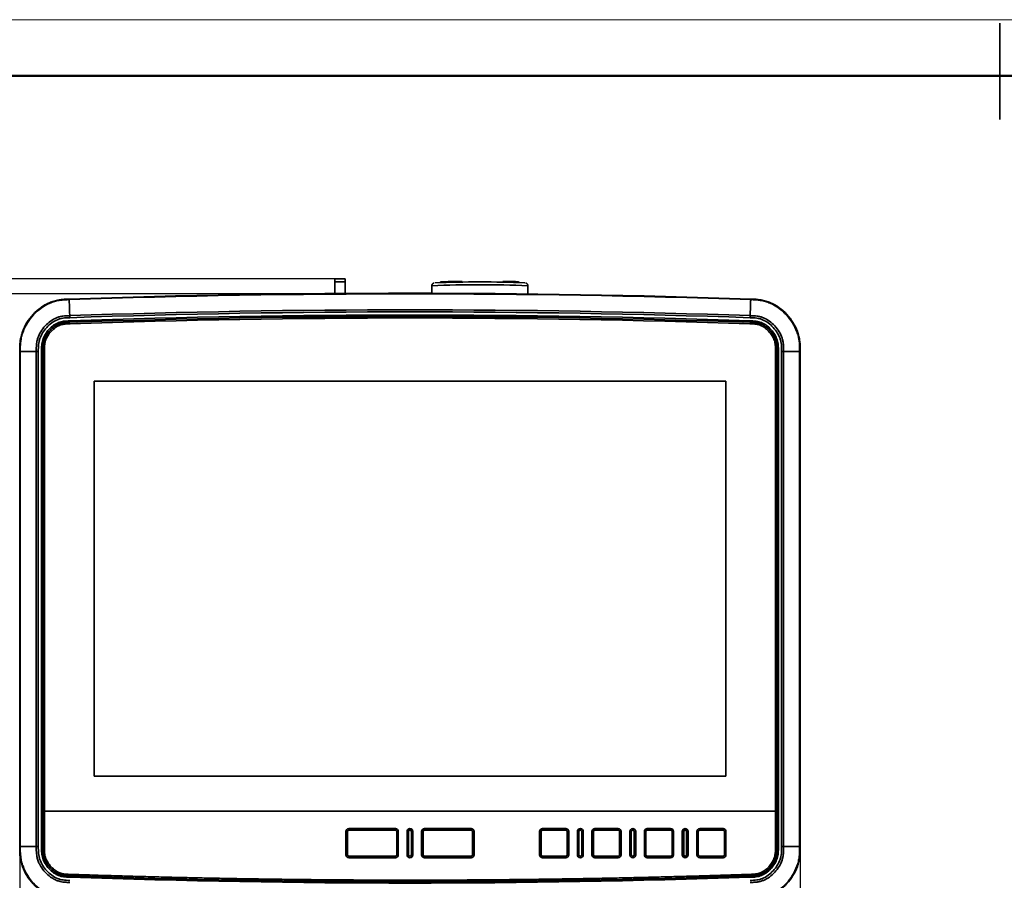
# Model space of a CAD drawing. Header units: millimetres. Extents: x 0 to 420, y 0 to 297.
# Tile 10 of 21: x 97 to 209, y 199 to 297. Entities that reach past the tile are written whole.
import ezdxf

# ---------------------------------------------------------------- set-up
doc = ezdxf.new("R2010")
doc.units = ezdxf.units.MM
doc.header["$PDSIZE"] = -1
doc.layers.add('标注层', color=150, linetype='Continuous')
doc.styles.add('SLDTEXTSTYLE2', font='TXT', dxfattribs={"width": 0.7})
doc.dimstyles.new('SLDDIMSTYLE0', dxfattribs={"dimtxt": 4.850694, "dimasz": 4, "dimexe": 0, "dimexo": 0.0625, "dimgap": 1.212674, "dimtad": 2, "dimdec": 0, "dimlfac": 3, "dimrnd": 1e-09, "dimzin": 12, "dimdsep": 46, "dimtxsty": 'SLDTEXTSTYLE2', "dimsah": 1, "dimcen": 0.09, "dimadec": 0, "dimazin": 3, "dimtfac": 1, "dimtdec": 3, "dimtofl": 0, "dimtmove": 0, "dimatfit": 3, "dimfxl": 1, "dimfrac": 2, "dimtolj": 1, "dimtzin": 12, "dimarcsym": 0})
doc.dimstyles.new('SLDDIMSTYLE1', dxfattribs={"dimtxt": 4.850694, "dimasz": 4, "dimexe": 0, "dimexo": 0.0625, "dimgap": 1.212674, "dimtad": 2, "dimdec": 1, "dimlfac": 3, "dimrnd": 1e-09, "dimzin": 12, "dimdsep": 46, "dimtxsty": 'SLDTEXTSTYLE2', "dimsah": 1, "dimcen": 0.09, "dimadec": 0, "dimazin": 3, "dimtfac": 1, "dimtdec": 3, "dimtofl": 0, "dimtmove": 0, "dimatfit": 3, "dimfxl": 1, "dimfrac": 2, "dimtolj": 1, "dimtzin": 12, "dimarcsym": 0})

# ---------------------------------------------------------------- blocks, each defined once
blk = doc.blocks.new('_D')
at = {"layer": '标注层'}
for p, q in [((140.82, 266.03), (84.06, 266.03)), ((86.06, 266.03), (86.06, 196.16)), ((142.36, 196.16), (84.06, 196.16))]:
    blk.add_line(p, q, dxfattribs=at)
for points in [[(86.06, 266.03), (85.56, 262.03), (86.56, 262.03)], [(86.06, 196.16), (86.56, 200.16), (85.56, 200.16)]]:
    blk.add_solid(points, dxfattribs=at)
at = {"layer": '标注层', "insert": (80.6, 226.86), "char_height": 4.233, "attachment_point": 1, "rotation": 90, "style": 'SLDTEXTSTYLE2'}
blk.add_mtext('210', dxfattribs=at)
blk = doc.blocks.new('_D_1')
at = {"layer": '标注层'}
for p, q in [((132.89, 267.73), (72.06, 267.73)), ((74.06, 196.16), (74.06, 267.73)), ((142.36, 196.16), (72.06, 196.16))]:
    blk.add_line(p, q, dxfattribs=at)
for points in [[(74.06, 267.73), (73.56, 263.73), (74.56, 263.73)], [(74.06, 196.16), (74.56, 200.16), (73.56, 200.16)]]:
    blk.add_solid(points, dxfattribs=at)
at = {"layer": '标注层', "insert": (68.6, 227.71), "char_height": 4.233, "attachment_point": 1, "rotation": 90, "style": 'SLDTEXTSTYLE2'}
blk.add_mtext('215', dxfattribs=at)
blk = doc.blocks.new('_D_2')
at = {"layer": '标注层'}
for p, q in [((96.82, 202.76), (96.82, 149.56)), ((186.14, 202.76), (186.14, 149.56)), ((186.14, 151.56), (96.82, 151.56))]:
    blk.add_line(p, q, dxfattribs=at)
for points in [[(96.82, 151.56), (100.82, 151.06), (100.82, 152.06)], [(186.14, 151.56), (182.14, 152.06), (182.14, 151.06)]]:
    blk.add_solid(points, dxfattribs=at)
at = {"layer": '标注层', "insert": (137.25, 157.02), "char_height": 4.233, "attachment_point": 1, "style": 'SLDTEXTSTYLE2'}
blk.add_mtext('268', dxfattribs=at)

msp = doc.modelspace()

# ---------------------------------------------------------------- linework, layer by layer
at = {"color": 7, "linetype": 'Continuous', "lineweight": 18}
msp.add_line((-0.001, 297.397), (419.993, 297.397), dxfattribs=at)
at = {"color": 7, "linetype": 'Continuous', "lineweight": 35}
for p, q in [((208.996, 285.989), (208.996, 296.989)), ((134.058, 267.73), (132.891, 267.73)), ((132.891, 267.73), (132.891, 267.397)), ((132.891, 267.397), (134.058, 267.397)), ((132.891, 266.025), (132.891, 267.397)), ((134.058, 267.397), (134.058, 267.73)), ((134.058, 267.397), (134.058, 266.035)), ((144.973, 267.322), (144.973, 267.414)), ((144.973, 267.414), (145.396, 267.411)), ((145.396, 267.411), (145.396, 267.333)), ((147.224, 267.359), (147.224, 267.446)), ((147.224, 267.446), (147.433, 267.439)), ((147.433, 267.439), (147.433, 267.36)), ((152.099, 267.355), (152.099, 267.432)), ((152.099, 267.432), (153.543, 267.427)), ((153.543, 267.333), (153.543, 267.427)), ((153.974, 267.322), (153.974, 267.378)), ((143.974, 266.944), (143.974, 266.077)), ((154.974, 265.944), (154.974, 266.944)), ((102.474, 265.427), (102.475, 265.419)), ((180.474, 265.427), (180.474, 265.419)), ((96.811, 259.43), (96.819, 259.43)), ((96.811, 202.764), (96.811, 259.43)), ((96.819, 202.764), (96.819, 259.43)), ((96.874, 202.764), (96.874, 259.43)), ((98.71, 259.43), (98.71, 202.764)), ((98.941, 202.764), (98.941, 259.43)), ((99.308, 259.43), (99.308, 202.764)), ((99.474, 259.43), (99.308, 259.43)), ((99.474, 259.43), (99.474, 202.764)), ((99.641, 206.83), (99.641, 259.43)), ((183.308, 259.43), (183.308, 206.83)), ((183.474, 202.764), (183.474, 259.43)), ((183.641, 259.43), (183.474, 259.43)), ((183.641, 202.764), (183.641, 259.43)), ((184.007, 259.43), (184.007, 202.764)), ((184.238, 259.43), (184.007, 259.43)), ((184.238, 202.764), (184.238, 259.43)), ((186.074, 259.43), (186.074, 202.764)), ((186.13, 202.764), (186.13, 259.43)), ((186.137, 259.43), (186.13, 259.43)), ((186.137, 202.764), (186.137, 259.43)), ((186.141, 202.764), (186.141, 259.43)), ((105.314, 256.03), (177.634, 256.03)), ((105.314, 210.83), (105.314, 256.03)), ((177.634, 256.03), (177.634, 210.83)), ((177.634, 210.83), (105.314, 210.83)), ((183.308, 206.83), (99.641, 206.83)), ((99.641, 206.83), (99.641, 202.764)), ((183.308, 202.764), (183.308, 206.83)), ((134.141, 204.497), (134.141, 201.83)), ((134.308, 204.497), (134.141, 204.497)), ((134.308, 201.83), (134.308, 204.497)), ((134.474, 204.83), (139.808, 204.83)), ((134.474, 204.664), (134.474, 204.83)), ((139.808, 204.664), (134.474, 204.664)), ((139.808, 204.83), (139.808, 204.664)), ((140.141, 204.497), (139.974, 204.497)), ((139.974, 204.497), (139.974, 201.83)), ((140.141, 201.83), (140.141, 204.497)), ((141.141, 204.497), (141.308, 204.497)), ((141.141, 201.83), (141.141, 204.497)), ((141.308, 204.497), (141.308, 201.83)), ((141.474, 204.664), (141.474, 204.83)), ((141.641, 201.83), (141.641, 204.497)), ((141.641, 204.497), (141.808, 204.497)), ((141.808, 204.497), (141.808, 201.83)), ((142.808, 201.83), (142.808, 204.497)), ((142.808, 204.497), (142.974, 204.497)), ((142.974, 204.497), (142.974, 201.83)), ((143.141, 204.664), (143.141, 204.83)), ((143.141, 204.83), (148.474, 204.83)), ((148.474, 204.664), (143.141, 204.664)), ((148.474, 204.83), (148.474, 204.664)), ((148.641, 201.83), (148.641, 204.497)), ((148.641, 204.497), (148.808, 204.497)), ((148.808, 204.497), (148.808, 201.83)), ((156.308, 201.83), (156.308, 204.497)), ((156.474, 204.497), (156.308, 204.497)), ((156.474, 201.83), (156.474, 204.497)), ((156.641, 204.83), (159.308, 204.83)), ((156.641, 204.664), (156.641, 204.83)), ((159.308, 204.664), (156.641, 204.664)), ((159.308, 204.83), (159.308, 204.664)), ((159.474, 204.497), (159.474, 201.83)), ((159.474, 204.497), (159.641, 204.497)), ((159.641, 204.497), (159.641, 201.83)), ((160.641, 204.497), (160.641, 201.83)), ((160.808, 204.497), (160.641, 204.497)), ((160.808, 201.83), (160.808, 204.497)), ((160.974, 204.664), (160.974, 204.83)), ((161.141, 204.497), (161.141, 201.83)), ((161.308, 204.497), (161.141, 204.497)), ((161.308, 201.83), (161.308, 204.497)), ((162.308, 201.83), (162.308, 204.497)), ((162.474, 204.497), (162.308, 204.497)), ((162.474, 201.83), (162.474, 204.497)), ((162.641, 204.83), (165.308, 204.83)), ((162.641, 204.664), (162.641, 204.83)), ((165.308, 204.664), (162.641, 204.664)), ((165.308, 204.83), (165.308, 204.664)), ((165.474, 204.497), (165.474, 201.83)), ((165.474, 204.497), (165.641, 204.497)), ((165.641, 204.497), (165.641, 201.83)), ((166.641, 201.83), (166.641, 204.497)), ((166.808, 204.497), (166.641, 204.497)), ((166.808, 201.83), (166.808, 204.497)), ((166.974, 204.664), (166.974, 204.83)), ((167.308, 204.497), (167.141, 204.497)), ((167.141, 204.497), (167.141, 201.83)), ((167.308, 204.497), (167.308, 201.83)), ((168.308, 204.497), (168.308, 201.83)), ((168.474, 204.497), (168.308, 204.497)), ((168.474, 201.83), (168.474, 204.497)), ((168.641, 204.664), (168.641, 204.83)), ((168.641, 204.83), (171.308, 204.83)), ((171.308, 204.664), (168.641, 204.664)), ((171.308, 204.83), (171.308, 204.664)), ((171.474, 204.497), (171.474, 201.83)), ((171.474, 204.497), (171.641, 204.497)), ((171.641, 201.83), (171.641, 204.497)), ((172.641, 204.497), (172.641, 201.83)), ((172.808, 204.497), (172.641, 204.497)), ((172.808, 201.83), (172.808, 204.497)), ((172.974, 204.664), (172.974, 204.83)), ((173.141, 204.497), (173.141, 201.83)), ((173.308, 204.497), (173.141, 204.497)), ((173.308, 201.83), (173.308, 204.497)), ((174.474, 204.497), (174.308, 204.497)), ((174.308, 204.497), (174.308, 201.83)), ((174.474, 201.83), (174.474, 204.497)), ((174.641, 204.83), (177.308, 204.83)), ((174.641, 204.664), (174.641, 204.83)), ((177.308, 204.664), (174.641, 204.664)), ((177.308, 204.83), (177.308, 204.664)), ((177.474, 204.497), (177.641, 204.497)), ((177.474, 204.497), (177.474, 201.83)), ((177.641, 201.83), (177.641, 204.497)), ((96.819, 202.764), (96.811, 202.764)), ((99.474, 202.764), (99.308, 202.764)), ((134.308, 201.83), (134.141, 201.83)), ((139.974, 201.83), (140.141, 201.83)), ((141.308, 201.83), (141.141, 201.83)), ((141.808, 201.83), (141.641, 201.83)), ((142.974, 201.83), (142.808, 201.83)), ((148.808, 201.83), (148.641, 201.83)), ((156.474, 201.83), (156.308, 201.83)), ((159.474, 201.83), (159.641, 201.83)), ((160.808, 201.83), (160.641, 201.83)), ((161.141, 201.83), (161.308, 201.83)), ((162.474, 201.83), (162.308, 201.83)), ((165.474, 201.83), (165.641, 201.83)), ((166.808, 201.83), (166.641, 201.83)), ((167.141, 201.83), (167.308, 201.83)), ((168.474, 201.83), (168.308, 201.83)), ((171.474, 201.83), (171.641, 201.83)), ((172.808, 201.83), (172.641, 201.83)), ((173.141, 201.83), (173.308, 201.83)), ((174.474, 201.83), (174.308, 201.83)), ((177.474, 201.83), (177.641, 201.83)), ((183.474, 202.764), (183.641, 202.764)), ((186.137, 202.764), (186.13, 202.764)), ((134.474, 201.497), (134.474, 201.664)), ((134.474, 201.664), (139.808, 201.664)), ((139.808, 201.497), (134.474, 201.497)), ((139.808, 201.664), (139.808, 201.497)), ((143.141, 201.497), (143.141, 201.664)), ((143.141, 201.664), (148.474, 201.664)), ((148.474, 201.497), (143.141, 201.497)), ((148.474, 201.664), (148.474, 201.497)), ((156.641, 201.497), (156.641, 201.664)), ((156.641, 201.664), (159.308, 201.664)), ((159.308, 201.497), (156.641, 201.497)), ((159.308, 201.664), (159.308, 201.497)), ((162.641, 201.497), (162.641, 201.664)), ((162.641, 201.664), (165.308, 201.664)), ((165.308, 201.497), (162.641, 201.497)), ((165.308, 201.664), (165.308, 201.497)), ((166.974, 201.497), (166.974, 201.664)), ((168.641, 201.497), (168.641, 201.664)), ((168.641, 201.664), (171.308, 201.664)), ((171.308, 201.497), (168.641, 201.497)), ((171.308, 201.664), (171.308, 201.497)), ((172.974, 201.497), (172.974, 201.664)), ((174.641, 201.497), (174.641, 201.664)), ((174.641, 201.664), (177.308, 201.664)), ((177.308, 201.497), (174.641, 201.497)), ((177.308, 201.664), (177.308, 201.497)), ((180.383, 199.429), (180.389, 199.262))]:
    msp.add_line(p, q, dxfattribs=at)
at = {"color": 7, "linetype": 'Continuous', "lineweight": 50}
msp.add_line((23.996, 290.989), (413.996, 290.989), dxfattribs=at)
at = {"color": 8, "linetype": 'Continuous', "lineweight": 35}
for p, q in [((102.474, 265.426), (102.474, 265.43)), ((180.474, 265.43), (180.474, 265.424)), ((103.1, 262.812), (103.27, 262.776)), ((103.219, 262.815), (103.428, 262.78)), ((179.729, 262.815), (179.52, 262.78)), ((179.848, 262.812), (179.679, 262.776))]:
    msp.add_line(p, q, dxfattribs=at)
at = {"color": 7, "linetype": 'Continuous', "lineweight": 35, "flags": 128}
for points in [[(102.565, 262.765), (102.562, 262.848), (102.56, 262.932)], [(180.383, 262.765), (180.386, 262.848), (180.389, 262.932)], [(102.565, 199.429), (102.562, 199.345), (102.56, 199.262)]]:
    msp.add_lwpolyline(points, dxfattribs=at)
at = {"color": 8, "linetype": 'Continuous', "lineweight": 35}
msp.add_arc((149.474, 146.755), 120.315, 87.37992, 92.62008, dxfattribs=at)
at = {"color": 7, "linetype": 'Continuous', "lineweight": 35}
for centre, radius, start, end in [((149.502, 144.584), 122.806, 87.60725, 92.42251), ((147.749, 191.865), 75.582, 90.39799, 91.7843), ((153.577, 265.057), 2.354, 80.27797, 90.8285), ((134.474, 204.497), 0.333, 90, 180), ((134.474, 204.497), 0.167, 90, 180), ((139.808, 204.497), 0.333, 0, 90), ((139.808, 204.497), 0.167, 0, 90), ((141.474, 204.497), 0.333, 90, 180), ((141.474, 204.497), 0.333, 0, 180), ((141.474, 204.497), 0.167, 90, 180), ((141.474, 204.497), 0.333, 0, 90), ((141.474, 204.497), 0.167, 0, 90), ((143.141, 204.497), 0.333, 90, 180), ((143.141, 204.497), 0.167, 90, 180), ((148.474, 204.497), 0.333, 0, 90), ((148.474, 204.497), 0.167, 0, 90), ((156.641, 204.497), 0.333, 90, 180), ((156.641, 204.497), 0.167, 90, 180), ((159.308, 204.497), 0.333, 0, 90), ((159.308, 204.497), 0.167, 0, 90), ((160.974, 204.497), 0.333, 90, 180), ((160.974, 204.497), 0.333, 0, 180), ((160.974, 204.497), 0.167, 90, 180), ((160.974, 204.497), 0.333, 0, 90), ((160.974, 204.497), 0.167, 0, 90), ((162.641, 204.497), 0.333, 90, 180), ((162.641, 204.497), 0.167, 90, 180), ((165.308, 204.497), 0.333, 0, 90), ((165.308, 204.497), 0.167, 0, 90), ((166.974, 204.497), 0.333, 0, 180), ((166.974, 204.497), 0.333, 90, 180), ((166.974, 204.497), 0.167, 90, 180), ((166.974, 204.497), 0.333, 0, 90), ((166.974, 204.497), 0.167, 0, 90), ((168.641, 204.497), 0.333, 90, 180), ((168.641, 204.497), 0.167, 90, 180), ((171.308, 204.497), 0.333, 0, 90), ((171.308, 204.497), 0.167, 0, 90), ((172.974, 204.497), 0.333, 90, 180), ((172.974, 204.497), 0.333, 0, 180), ((172.974, 204.497), 0.167, 90, 180), ((172.974, 204.497), 0.333, 0, 90), ((172.974, 204.497), 0.167, 0, 90), ((174.641, 204.497), 0.333, 90, 180), ((174.641, 204.497), 0.167, 90, 180), ((177.308, 204.497), 0.333, 0, 90), ((177.308, 204.497), 0.167, 0, 90), ((134.474, 201.83), 0.333, 180, 270), ((134.474, 201.83), 0.167, 180, 270), ((139.808, 201.83), 0.167, 270, 0), ((139.808, 201.83), 0.333, 270, 0), ((141.474, 201.83), 0.333, 180, 0), ((141.474, 201.83), 0.167, 180, 0), ((143.141, 201.83), 0.333, 180, 270), ((143.141, 201.83), 0.167, 180, 270), ((148.474, 201.83), 0.167, 270, 360), ((148.474, 201.83), 0.333, 270, 0), ((156.641, 201.83), 0.333, 180, 270), ((156.641, 201.83), 0.167, 180, 270), ((159.308, 201.83), 0.333, 270, 0), ((159.308, 201.83), 0.167, 270, 0), ((160.974, 201.83), 0.333, 180, 0), ((160.974, 201.83), 0.167, 180, 360), ((162.641, 201.83), 0.333, 180, 270), ((162.641, 201.83), 0.167, 180, 270), ((165.308, 201.83), 0.333, 270, 0), ((165.308, 201.83), 0.167, 270, 0), ((166.974, 201.83), 0.333, 180, 0), ((166.974, 201.83), 0.333, 180, 270), ((166.974, 201.83), 0.167, 180, 270), ((166.974, 201.83), 0.333, 270, 0), ((166.974, 201.83), 0.167, 270, 360), ((168.641, 201.83), 0.333, 180, 270), ((168.641, 201.83), 0.167, 180, 270), ((171.308, 201.83), 0.167, 270, 0), ((171.308, 201.83), 0.333, 270, 0), ((172.974, 201.83), 0.333, 180, 270), ((172.974, 201.83), 0.333, 180, 0), ((172.974, 201.83), 0.167, 180, 270), ((172.974, 201.83), 0.333, 270, 0), ((172.974, 201.83), 0.167, 270, 360), ((174.641, 201.83), 0.333, 180, 270), ((174.641, 201.83), 0.167, 180, 270), ((177.308, 201.83), 0.167, 270, 0), ((177.308, 201.83), 0.333, 270, 0)]:
    msp.add_arc(centre, radius, start, end, dxfattribs=at)
for points, knots in [([(144.207, 267.263), (144.196, 267.26), (144.172, 267.253), (144.103, 267.214), (144.029, 267.138), (143.98, 267.043), (143.98, 266.974), (143.98, 266.946)], [0, 0, 0, 0, 0.1664982, 0.3838492, 0.5967335, 0.8354528, 1, 1, 1, 1]), ([(154.972, 266.942), (154.973, 266.947), (154.981, 266.993), (154.952, 267.075), (154.899, 267.163), (154.836, 267.219), (154.782, 267.25), (154.744, 267.264), (154.729, 267.268), (154.722, 267.27)], [0, 0, 0, 0, 0.0251886, 0.2510396, 0.4315422, 0.5890733, 0.7323838, 0.8826584, 1, 1, 1, 1]), ([(102.474, 265.427), (102.283, 265.42), (102.092, 265.413), (101.711, 265.385), (101.52, 265.364), (101.143, 265.301), (100.955, 265.259), (100.586, 265.151), (100.405, 265.086), (99.872, 264.859), (99.535, 264.665), (98.906, 264.21), (98.612, 263.95), (98.08, 263.378), (97.842, 263.066), (97.432, 262.407), (97.26, 262.059), (97.064, 261.514), (97.009, 261.329), (96.92, 260.955), (96.886, 260.766), (96.839, 260.386), (96.825, 260.195), (96.811, 259.813), (96.811, 259.621), (96.811, 259.43)], [0, 0, 0, 0, 0.0625, 0.0625, 0.125, 0.125, 0.1875, 0.1875, 0.25, 0.25, 0.375, 0.375, 0.5, 0.5, 0.625, 0.625, 0.75, 0.75, 0.8125, 0.8125, 0.875, 0.875, 0.9375, 0.9375, 1, 1, 1, 1]), ([(102.475, 265.419), (102.283, 265.412), (102.092, 265.406), (101.711, 265.378), (101.521, 265.356), (101.144, 265.293), (100.957, 265.251), (100.589, 265.144), (100.407, 265.079), (99.876, 264.852), (99.54, 264.658), (98.911, 264.204), (98.618, 263.944), (98.086, 263.373), (97.848, 263.062), (97.438, 262.403), (97.267, 262.056), (97.071, 261.512), (97.016, 261.327), (96.928, 260.954), (96.894, 260.765), (96.847, 260.385), (96.833, 260.195), (96.819, 259.813), (96.819, 259.621), (96.819, 259.43)], [0, 0, 0, 0, 0.0625, 0.0625, 0.125, 0.125, 0.1875, 0.1875, 0.25, 0.25, 0.375, 0.375, 0.5, 0.5, 0.625, 0.625, 0.75, 0.75, 0.8125, 0.8125, 0.875, 0.875, 0.9375, 0.9375, 1, 1, 1, 1]), ([(96.874, 259.43), (96.874, 259.621), (96.874, 259.812), (96.888, 260.191), (96.902, 260.38), (96.949, 260.756), (96.982, 260.943), (97.07, 261.313), (97.124, 261.495), (97.318, 262.033), (97.487, 262.377), (97.893, 263.029), (98.129, 263.337), (98.656, 263.904), (98.946, 264.162), (99.569, 264.611), (99.902, 264.803), (100.427, 265.027), (100.606, 265.091), (100.971, 265.197), (101.155, 265.239), (101.529, 265.302), (101.717, 265.322), (102.095, 265.35), (102.285, 265.357), (102.476, 265.364)], [0, 0, 0, 0, 0.0625, 0.0625, 0.125, 0.125, 0.1875, 0.1875, 0.25, 0.25, 0.375, 0.375, 0.5, 0.5, 0.625, 0.625, 0.75, 0.75, 0.8125, 0.8125, 0.875, 0.875, 0.9375, 0.9375, 1, 1, 1, 1]), ([(102.474, 265.43), (102.282, 265.423), (101.897, 265.41), (101.322, 265.346), (100.757, 265.216), (100.213, 265.021), (99.697, 264.758), (99.235, 264.477), (98.982, 264.238), (98.872, 264.135)], [0, 0, 0, 0, 0.1471348, 0.2941649, 0.4421711, 0.5890559, 0.7349897, 0.8848558, 1, 1, 1, 1]), ([(180.472, 265.364), (180.663, 265.357), (180.853, 265.35), (181.232, 265.322), (181.42, 265.302), (181.793, 265.239), (181.978, 265.197), (182.342, 265.091), (182.521, 265.027), (183.047, 264.802), (183.38, 264.611), (184.003, 264.161), (184.293, 263.903), (184.819, 263.337), (185.056, 263.029), (185.461, 262.377), (185.63, 262.033), (185.824, 261.495), (185.879, 261.312), (185.967, 260.943), (186, 260.756), (186.046, 260.38), (186.06, 260.191), (186.074, 259.812), (186.074, 259.621), (186.074, 259.43)], [0, 0, 0, 0, 0.0625, 0.0625, 0.125, 0.125, 0.1875, 0.1875, 0.25, 0.25, 0.375, 0.375, 0.5, 0.5, 0.625, 0.625, 0.75, 0.75, 0.8125, 0.8125, 0.875, 0.875, 0.9375, 0.9375, 1, 1, 1, 1]), ([(186.137, 259.717), (186.137, 259.814), (186.135, 260.103), (186.098, 260.586), (185.996, 261.156), (185.773, 261.896), (185.342, 262.767), (184.748, 263.538), (184.195, 264.079), (183.593, 264.564), (182.92, 264.954), (182.192, 265.216), (181.627, 265.345), (181.051, 265.41), (180.667, 265.423), (180.474, 265.43)], [0, 0, 0, 0, 0.0323815, 0.0967307, 0.1614988, 0.2257074, 0.3548201, 0.4839356, 0.5489714, 0.6132142, 0.7423814, 0.8065021, 0.8713495, 0.9356518, 1, 1, 1, 1]), ([(186.137, 259.43), (186.137, 259.621), (186.137, 259.813), (186.123, 260.195), (186.109, 260.386), (186.062, 260.766), (186.028, 260.955), (185.94, 261.329), (185.885, 261.514), (185.688, 262.059), (185.517, 262.407), (185.107, 263.066), (184.868, 263.377), (184.336, 263.949), (184.043, 264.21), (183.413, 264.665), (183.076, 264.859), (182.544, 265.086), (182.362, 265.151), (181.993, 265.259), (181.806, 265.301), (181.428, 265.364), (181.238, 265.385), (180.856, 265.413), (180.665, 265.42), (180.474, 265.427)], [0, 0, 0, 0, 0.0625, 0.0625, 0.125, 0.125, 0.1875, 0.1875, 0.25, 0.25, 0.375, 0.375, 0.5, 0.5, 0.625, 0.625, 0.75, 0.75, 0.8125, 0.8125, 0.875, 0.875, 0.9375, 0.9375, 1, 1, 1, 1]), ([(186.13, 259.43), (186.13, 259.621), (186.129, 259.813), (186.115, 260.195), (186.102, 260.385), (186.054, 260.765), (186.021, 260.954), (185.932, 261.327), (185.877, 261.512), (185.681, 262.055), (185.51, 262.403), (185.101, 263.062), (184.862, 263.372), (184.331, 263.944), (184.038, 264.204), (183.409, 264.658), (183.073, 264.852), (182.541, 265.079), (182.36, 265.144), (181.991, 265.251), (181.804, 265.293), (181.427, 265.356), (181.237, 265.378), (180.856, 265.406), (180.665, 265.412), (180.474, 265.419)], [0, 0, 0, 0, 0.0625, 0.0625, 0.125, 0.125, 0.1875, 0.1875, 0.25, 0.25, 0.375, 0.375, 0.5, 0.5, 0.625, 0.625, 0.75, 0.75, 0.8125, 0.8125, 0.875, 0.875, 0.9375, 0.9375, 1, 1, 1, 1]), ([(102.539, 263.529), (102.398, 263.524), (102.261, 263.519), (101.995, 263.504), (101.868, 263.492), (101.62, 263.458), (101.499, 263.435), (101.261, 263.373), (101.143, 263.335), (100.792, 263.193), (100.56, 263.064), (100.12, 262.748), (99.911, 262.562), (99.534, 262.153), (99.365, 261.929), (99.082, 261.463), (98.969, 261.22), (98.848, 260.855), (98.815, 260.732), (98.765, 260.486), (98.747, 260.362), (98.723, 260.108), (98.716, 259.978), (98.71, 259.71), (98.71, 259.571), (98.71, 259.43)], [0, 0, 0, 0, 0.0625, 0.0625, 0.125, 0.125, 0.1875, 0.1875, 0.25, 0.25, 0.375, 0.375, 0.5, 0.5, 0.625, 0.625, 0.75, 0.75, 0.8125, 0.8125, 0.875, 0.875, 0.9375, 0.9375, 1, 1, 1, 1]), ([(98.941, 259.43), (98.941, 259.571), (98.942, 259.708), (98.949, 259.968), (98.955, 260.092), (98.98, 260.331), (98.997, 260.446), (99.046, 260.673), (99.078, 260.786), (99.194, 261.123), (99.301, 261.348), (99.569, 261.784), (99.729, 261.994), (100.085, 262.38), (100.281, 262.556), (100.691, 262.854), (100.905, 262.976), (101.226, 263.109), (101.333, 263.146), (101.551, 263.205), (101.662, 263.227), (101.893, 263.261), (102.014, 263.272), (102.271, 263.288), (102.406, 263.293), (102.547, 263.298)], [0, 0, 0, 0, 0.0625, 0.0625, 0.125, 0.125, 0.1875, 0.1875, 0.25, 0.25, 0.375, 0.375, 0.5, 0.5, 0.625, 0.625, 0.75, 0.75, 0.8125, 0.8125, 0.875, 0.875, 0.9375, 0.9375, 1, 1, 1, 1]), ([(102.56, 262.932), (102.425, 262.927), (102.296, 262.923), (102.057, 262.909), (101.946, 262.899), (101.738, 262.871), (101.641, 262.853), (101.45, 262.805), (101.356, 262.774), (101.167, 262.699), (101.072, 262.654), (100.882, 262.549), (100.786, 262.488), (100.505, 262.287), (100.324, 262.126), (99.997, 261.77), (99.851, 261.576), (99.612, 261.178), (99.518, 260.976), (99.386, 260.574), (99.348, 260.375), (99.318, 260.05), (99.313, 259.936), (99.309, 259.754), (99.308, 259.692), (99.308, 259.595), (99.308, 259.563), (99.308, 259.497), (99.308, 259.463), (99.308, 259.43)], [0, 0, 0, 0, 0.0625, 0.0625, 0.125, 0.125, 0.1875, 0.1875, 0.25, 0.25, 0.3125, 0.3125, 0.375, 0.375, 0.5, 0.5, 0.625, 0.625, 0.75, 0.75, 0.875, 0.875, 0.9375, 0.9375, 0.96875, 0.96875, 0.984375, 0.984375, 1, 1, 1, 1]), ([(102.565, 262.765), (102.421, 262.76), (102.289, 262.755), (102.053, 262.741), (101.948, 262.732), (101.756, 262.705), (101.669, 262.688), (101.498, 262.645), (101.414, 262.618), (101.243, 262.55), (101.157, 262.51), (100.98, 262.413), (100.891, 262.357), (100.623, 262.168), (100.447, 262.013), (100.127, 261.667), (99.986, 261.477), (99.757, 261.097), (99.671, 260.907), (99.58, 260.63), (99.557, 260.54), (99.519, 260.355), (99.505, 260.261), (99.486, 260.058), (99.48, 259.949), (99.474, 259.708), (99.474, 259.575), (99.474, 259.43)], [0, 0, 0, 0, 0.0625, 0.0625, 0.125, 0.125, 0.1875, 0.1875, 0.25, 0.25, 0.3125, 0.3125, 0.375, 0.375, 0.5, 0.5, 0.625, 0.625, 0.75, 0.75, 0.8125, 0.8125, 0.875, 0.875, 0.9375, 0.9375, 1, 1, 1, 1]), ([(99.641, 259.43), (99.641, 259.573), (99.641, 259.703), (99.647, 259.939), (99.652, 260.045), (99.671, 260.239), (99.684, 260.328), (99.719, 260.502), (99.741, 260.586), (99.798, 260.758), (99.832, 260.845), (99.914, 261.022), (99.961, 261.112), (100.123, 261.382), (100.259, 261.563), (100.563, 261.893), (100.732, 262.041), (100.984, 262.219), (101.068, 262.271), (101.233, 262.362), (101.314, 262.399), (101.471, 262.461), (101.548, 262.486), (101.707, 262.526), (101.788, 262.541), (101.97, 262.566), (102.07, 262.575), (102.299, 262.589), (102.429, 262.594), (102.571, 262.599)], [0, 0, 0, 0, 0.0625, 0.0625, 0.125, 0.125, 0.1875, 0.1875, 0.25, 0.25, 0.3125, 0.3125, 0.375, 0.375, 0.5, 0.5, 0.625, 0.625, 0.6875, 0.6875, 0.75, 0.75, 0.8125, 0.8125, 0.875, 0.875, 0.9375, 0.9375, 1, 1, 1, 1]), ([(180.377, 262.599), (180.521, 262.594), (180.651, 262.589), (180.882, 262.575), (180.982, 262.566), (181.164, 262.541), (181.246, 262.525), (181.405, 262.484), (181.482, 262.459), (181.638, 262.397), (181.717, 262.361), (181.877, 262.273), (181.958, 262.223), (182.203, 262.051), (182.369, 261.908), (182.675, 261.582), (182.814, 261.399), (182.981, 261.123), (183.03, 261.031), (183.114, 260.851), (183.149, 260.762), (183.207, 260.588), (183.229, 260.502), (183.265, 260.328), (183.278, 260.239), (183.296, 260.046), (183.302, 259.941), (183.307, 259.705), (183.308, 259.574), (183.308, 259.43)], [0, 0, 0, 0, 0.0625, 0.0625, 0.125, 0.125, 0.1875, 0.1875, 0.25, 0.25, 0.3125, 0.3125, 0.375, 0.375, 0.5, 0.5, 0.625, 0.625, 0.6875, 0.6875, 0.75, 0.75, 0.8125, 0.8125, 0.875, 0.875, 0.9375, 0.9375, 1, 1, 1, 1]), ([(183.474, 259.43), (183.474, 259.574), (183.474, 259.707), (183.468, 259.949), (183.462, 260.058), (183.433, 260.364), (183.397, 260.541), (183.276, 260.911), (183.189, 261.101), (182.96, 261.48), (182.819, 261.669), (182.5, 262.014), (182.324, 262.169), (182.056, 262.358), (181.967, 262.414), (181.791, 262.51), (181.704, 262.551), (181.534, 262.618), (181.45, 262.645), (181.279, 262.688), (181.192, 262.705), (180.999, 262.732), (180.895, 262.741), (180.659, 262.755), (180.527, 262.76), (180.383, 262.765)], [0, 0, 0, 0, 0.0625, 0.0625, 0.125, 0.125, 0.25, 0.25, 0.375, 0.375, 0.5, 0.5, 0.625, 0.625, 0.6875, 0.6875, 0.75, 0.75, 0.8125, 0.8125, 0.875, 0.875, 0.9375, 0.9375, 1, 1, 1, 1]), ([(183.641, 259.43), (183.641, 259.565), (183.641, 259.693), (183.635, 259.936), (183.63, 260.05), (183.6, 260.376), (183.562, 260.574), (183.43, 260.975), (183.337, 261.178), (183.098, 261.575), (182.953, 261.768), (182.628, 262.122), (182.448, 262.283), (182.167, 262.485), (182.072, 262.545), (181.882, 262.651), (181.787, 262.696), (181.598, 262.772), (181.504, 262.803), (181.314, 262.852), (181.217, 262.87), (181.009, 262.898), (180.898, 262.908), (180.719, 262.919), (180.658, 262.922), (180.562, 262.926), (180.53, 262.927), (180.481, 262.928), (180.464, 262.929), (180.427, 262.93), (180.408, 262.931), (180.389, 262.932)], [0, 0, 0, 0, 0.0625, 0.0625, 0.125, 0.125, 0.25, 0.25, 0.375, 0.375, 0.5, 0.5, 0.625, 0.625, 0.6875, 0.6875, 0.75, 0.75, 0.8125, 0.8125, 0.875, 0.875, 0.9375, 0.9375, 0.96875, 0.96875, 0.984375, 0.984375, 0.9921875, 0.9921875, 1, 1, 1, 1]), ([(180.401, 263.298), (180.542, 263.293), (180.677, 263.288), (180.934, 263.272), (181.055, 263.261), (181.286, 263.227), (181.397, 263.205), (181.614, 263.146), (181.722, 263.109), (182.043, 262.976), (182.258, 262.854), (182.668, 262.555), (182.864, 262.379), (183.22, 261.993), (183.38, 261.783), (183.648, 261.346), (183.756, 261.121), (183.872, 260.783), (183.903, 260.67), (183.951, 260.443), (183.969, 260.328), (183.993, 260.09), (184, 259.966), (184.007, 259.707), (184.007, 259.571), (184.007, 259.43)], [0, 0, 0, 0, 0.0625, 0.0625, 0.125, 0.125, 0.1875, 0.1875, 0.25, 0.25, 0.375, 0.375, 0.5, 0.5, 0.625, 0.625, 0.75, 0.75, 0.8125, 0.8125, 0.875, 0.875, 0.9375, 0.9375, 1, 1, 1, 1]), ([(184.238, 259.43), (184.238, 259.571), (184.238, 259.709), (184.232, 259.976), (184.226, 260.106), (184.202, 260.359), (184.184, 260.483), (184.134, 260.729), (184.101, 260.852), (183.98, 261.218), (183.867, 261.461), (183.584, 261.928), (183.415, 262.152), (183.038, 262.561), (182.83, 262.747), (182.389, 263.064), (182.156, 263.193), (181.804, 263.335), (181.687, 263.374), (181.449, 263.435), (181.328, 263.458), (181.08, 263.493), (180.953, 263.504), (180.688, 263.519), (180.55, 263.524), (180.409, 263.529)], [0, 0, 0, 0, 0.0625, 0.0625, 0.125, 0.125, 0.1875, 0.1875, 0.25, 0.25, 0.375, 0.375, 0.5, 0.5, 0.625, 0.625, 0.75, 0.75, 0.8125, 0.8125, 0.875, 0.875, 0.9375, 0.9375, 1, 1, 1, 1]), ([(96.811, 202.764), (96.811, 202.572), (96.811, 202.381), (96.825, 201.999), (96.839, 201.808), (96.886, 201.428), (96.92, 201.239), (97.009, 200.864), (97.064, 200.679), (97.26, 200.135), (97.431, 199.787), (97.841, 199.128), (98.08, 198.816), (98.612, 198.244), (98.905, 197.984), (99.535, 197.529), (99.872, 197.335), (100.404, 197.108), (100.586, 197.043), (100.955, 196.935), (101.143, 196.893), (101.52, 196.83), (101.711, 196.809), (102.092, 196.78), (102.283, 196.774), (102.474, 196.767)], [0, 0, 0, 0, 0.0625, 0.0625, 0.125, 0.125, 0.1875, 0.1875, 0.25, 0.25, 0.375, 0.375, 0.5, 0.5, 0.625, 0.625, 0.75, 0.75, 0.8125, 0.8125, 0.875, 0.875, 0.9375, 0.9375, 1, 1, 1, 1]), ([(96.811, 202.477), (96.812, 202.38), (96.813, 202.091), (96.851, 201.608), (96.953, 201.038), (97.176, 200.297), (97.607, 199.426), (98.2, 198.655), (98.753, 198.114), (99.356, 197.629), (100.029, 197.24), (100.756, 196.978), (101.321, 196.848), (101.897, 196.784), (102.282, 196.77), (102.474, 196.764)], [0, 0, 0, 0, 0.03237878, 0.09673676, 0.16151658, 0.22575024, 0.35488458, 0.48399383, 0.54902516, 0.61326004, 0.7423765, 0.80646973, 0.87132709, 0.93564915, 1, 1, 1, 1]), ([(96.819, 202.764), (96.819, 202.572), (96.819, 202.381), (96.833, 201.999), (96.847, 201.808), (96.894, 201.429), (96.928, 201.24), (97.016, 200.867), (97.071, 200.682), (97.267, 200.138), (97.438, 199.791), (97.848, 199.132), (98.086, 198.821), (98.617, 198.25), (98.91, 197.99), (99.539, 197.536), (99.876, 197.342), (100.407, 197.115), (100.589, 197.05), (100.957, 196.943), (101.144, 196.901), (101.521, 196.837), (101.711, 196.816), (102.092, 196.788), (102.283, 196.781), (102.475, 196.775)], [0, 0, 0, 0, 0.0625, 0.0625, 0.125, 0.125, 0.1875, 0.1875, 0.25, 0.25, 0.375, 0.375, 0.5, 0.5, 0.625, 0.625, 0.75, 0.75, 0.8125, 0.8125, 0.875, 0.875, 0.9375, 0.9375, 1, 1, 1, 1]), ([(102.476, 196.83), (102.285, 196.837), (102.095, 196.844), (101.717, 196.871), (101.529, 196.892), (101.155, 196.955), (100.971, 196.996), (100.606, 197.102), (100.427, 197.167), (99.901, 197.391), (99.569, 197.583), (98.946, 198.032), (98.656, 198.29), (98.129, 198.857), (97.893, 199.165), (97.487, 199.817), (97.318, 200.161), (97.124, 200.699), (97.07, 200.881), (96.982, 201.251), (96.949, 201.438), (96.902, 201.813), (96.888, 202.002), (96.874, 202.382), (96.874, 202.572), (96.874, 202.764)], [0, 0, 0, 0, 0.0625, 0.0625, 0.125, 0.125, 0.1875, 0.1875, 0.25, 0.25, 0.375, 0.375, 0.5, 0.5, 0.625, 0.625, 0.75, 0.75, 0.8125, 0.8125, 0.875, 0.875, 0.9375, 0.9375, 1, 1, 1, 1]), ([(98.71, 202.764), (98.71, 202.623), (98.71, 202.356), (98.728, 201.978), (98.779, 201.601), (98.882, 201.204), (99.038, 200.826), (99.299, 200.35), (99.701, 199.82), (100.2, 199.373), (100.651, 199.079), (101.015, 198.899), (101.395, 198.777), (101.763, 198.71), (102.134, 198.679), (102.4, 198.67), (102.539, 198.665)], [0, 0, 0, 0, 0.066361, 0.1265497, 0.1788126, 0.2461402, 0.3201524, 0.3717347, 0.5024309, 0.6328238, 0.6860643, 0.7570434, 0.8241269, 0.8742714, 0.9339178, 1, 1, 1, 1]), ([(102.547, 198.896), (102.406, 198.901), (102.271, 198.906), (102.015, 198.922), (101.893, 198.933), (101.662, 198.967), (101.552, 198.989), (101.334, 199.048), (101.226, 199.084), (100.905, 199.218), (100.691, 199.34), (100.28, 199.639), (100.084, 199.815), (99.728, 200.201), (99.568, 200.411), (99.3, 200.848), (99.193, 201.073), (99.077, 201.411), (99.046, 201.524), (98.997, 201.751), (98.979, 201.866), (98.955, 202.105), (98.948, 202.228), (98.942, 202.487), (98.941, 202.623), (98.941, 202.764)], [0, 0, 0, 0, 0.0625, 0.0625, 0.125, 0.125, 0.1875, 0.1875, 0.25, 0.25, 0.375, 0.375, 0.5, 0.5, 0.625, 0.625, 0.75, 0.75, 0.8125, 0.8125, 0.875, 0.875, 0.9375, 0.9375, 1, 1, 1, 1]), ([(99.308, 202.764), (99.308, 202.629), (99.308, 202.5), (99.313, 202.258), (99.318, 202.143), (99.348, 201.817), (99.386, 201.62), (99.518, 201.219), (99.612, 201.016), (99.85, 200.619), (99.995, 200.426), (100.32, 200.071), (100.501, 199.91), (100.781, 199.709), (100.876, 199.649), (101.066, 199.543), (101.161, 199.497), (101.35, 199.421), (101.444, 199.391), (101.635, 199.342), (101.732, 199.324), (101.94, 199.295), (102.05, 199.286), (102.229, 199.275), (102.291, 199.272), (102.386, 199.268), (102.418, 199.267), (102.468, 199.265), (102.484, 199.265), (102.521, 199.263), (102.541, 199.263), (102.56, 199.262)], [0, 0, 0, 0, 0.0625, 0.0625, 0.125, 0.125, 0.25, 0.25, 0.375, 0.375, 0.5, 0.5, 0.625, 0.625, 0.6875, 0.6875, 0.75, 0.75, 0.8125, 0.8125, 0.875, 0.875, 0.9375, 0.9375, 0.96875, 0.96875, 0.984375, 0.984375, 0.9921875, 0.9921875, 1, 1, 1, 1]), ([(99.474, 202.764), (99.474, 202.619), (99.474, 202.487), (99.48, 202.245), (99.486, 202.135), (99.515, 201.83), (99.551, 201.652), (99.673, 201.283), (99.76, 201.093), (99.988, 200.714), (100.129, 200.525), (100.448, 200.18), (100.625, 200.025), (100.892, 199.836), (100.982, 199.78), (101.158, 199.683), (101.244, 199.643), (101.415, 199.576), (101.499, 199.549), (101.669, 199.505), (101.757, 199.489), (101.949, 199.462), (102.054, 199.453), (102.29, 199.438), (102.421, 199.434), (102.565, 199.429)], [0, 0, 0, 0, 0.0625, 0.0625, 0.125, 0.125, 0.25, 0.25, 0.375, 0.375, 0.5, 0.5, 0.625, 0.625, 0.6875, 0.6875, 0.75, 0.75, 0.8125, 0.8125, 0.875, 0.875, 0.9375, 0.9375, 1, 1, 1, 1]), ([(99.641, 202.764), (99.641, 202.62), (99.641, 202.489), (99.647, 202.253), (99.652, 202.148), (99.671, 201.955), (99.684, 201.866), (99.719, 201.692), (99.742, 201.606), (99.799, 201.432), (99.834, 201.343), (99.918, 201.162), (99.967, 201.07), (100.135, 200.795), (100.274, 200.612), (100.58, 200.285), (100.746, 200.142), (100.991, 199.971), (101.072, 199.92), (101.232, 199.833), (101.31, 199.796), (101.466, 199.734), (101.543, 199.709), (101.702, 199.669), (101.784, 199.653), (101.966, 199.628), (102.067, 199.619), (102.297, 199.605), (102.428, 199.6), (102.571, 199.595)], [0, 0, 0, 0, 0.0625, 0.0625, 0.125, 0.125, 0.1875, 0.1875, 0.25, 0.25, 0.3125, 0.3125, 0.375, 0.375, 0.5, 0.5, 0.625, 0.625, 0.6875, 0.6875, 0.75, 0.75, 0.8125, 0.8125, 0.875, 0.875, 0.9375, 0.9375, 1, 1, 1, 1]), ([(180.377, 199.595), (180.52, 199.6), (180.649, 199.605), (180.878, 199.619), (180.979, 199.628), (181.16, 199.652), (181.242, 199.668), (181.4, 199.708), (181.477, 199.733), (181.635, 199.795), (181.715, 199.832), (181.88, 199.922), (181.964, 199.975), (182.217, 200.153), (182.385, 200.301), (182.69, 200.631), (182.825, 200.812), (182.987, 201.082), (183.035, 201.171), (183.116, 201.348), (183.151, 201.436), (183.207, 201.608), (183.229, 201.692), (183.265, 201.865), (183.278, 201.955), (183.296, 202.149), (183.302, 202.255), (183.307, 202.49), (183.308, 202.621), (183.308, 202.764)], [0, 0, 0, 0, 0.0625, 0.0625, 0.125, 0.125, 0.1875, 0.1875, 0.25, 0.25, 0.3125, 0.3125, 0.375, 0.375, 0.5, 0.5, 0.625, 0.625, 0.6875, 0.6875, 0.75, 0.75, 0.8125, 0.8125, 0.875, 0.875, 0.9375, 0.9375, 1, 1, 1, 1]), ([(180.383, 199.429), (180.527, 199.434), (180.659, 199.438), (180.895, 199.453), (181, 199.462), (181.192, 199.489), (181.28, 199.505), (181.451, 199.549), (181.534, 199.576), (181.705, 199.643), (181.792, 199.684), (181.968, 199.781), (182.058, 199.837), (182.325, 200.026), (182.502, 200.181), (182.821, 200.527), (182.963, 200.717), (183.191, 201.097), (183.277, 201.287), (183.368, 201.563), (183.392, 201.654), (183.429, 201.839), (183.443, 201.933), (183.462, 202.136), (183.468, 202.245), (183.474, 202.486), (183.474, 202.619), (183.474, 202.764)], [0, 0, 0, 0, 0.0625, 0.0625, 0.125, 0.125, 0.1875, 0.1875, 0.25, 0.25, 0.3125, 0.3125, 0.375, 0.375, 0.5, 0.5, 0.625, 0.625, 0.75, 0.75, 0.8125, 0.8125, 0.875, 0.875, 0.9375, 0.9375, 1, 1, 1, 1]), ([(180.389, 199.262), (180.523, 199.267), (180.652, 199.271), (180.892, 199.285), (181.003, 199.295), (181.211, 199.323), (181.309, 199.341), (181.5, 199.39), (181.594, 199.42), (181.783, 199.496), (181.879, 199.541), (182.07, 199.647), (182.165, 199.707), (182.446, 199.909), (182.627, 200.07), (182.954, 200.426), (183.099, 200.621), (183.338, 201.018), (183.431, 201.221), (183.53, 201.522), (183.556, 201.622), (183.596, 201.824), (183.61, 201.927), (183.63, 202.143), (183.635, 202.257), (183.641, 202.5), (183.641, 202.629), (183.641, 202.764)], [0, 0, 0, 0, 0.0625, 0.0625, 0.125, 0.125, 0.1875, 0.1875, 0.25, 0.25, 0.3125, 0.3125, 0.375, 0.375, 0.5, 0.5, 0.625, 0.625, 0.75, 0.75, 0.8125, 0.8125, 0.875, 0.875, 0.9375, 0.9375, 1, 1, 1, 1]), ([(184.007, 202.764), (184.007, 202.623), (184.007, 202.486), (184, 202.226), (183.993, 202.102), (183.969, 201.863), (183.951, 201.748), (183.902, 201.521), (183.871, 201.408), (183.755, 201.071), (183.647, 200.846), (183.379, 200.41), (183.219, 200.199), (182.863, 199.814), (182.667, 199.638), (182.257, 199.34), (182.044, 199.218), (181.722, 199.085), (181.615, 199.048), (181.398, 198.989), (181.287, 198.967), (181.055, 198.933), (180.934, 198.922), (180.678, 198.906), (180.542, 198.901), (180.401, 198.896)], [0, 0, 0, 0, 0.0625, 0.0625, 0.125, 0.125, 0.1875, 0.1875, 0.25, 0.25, 0.375, 0.375, 0.5, 0.5, 0.625, 0.625, 0.75, 0.75, 0.8125, 0.8125, 0.875, 0.875, 0.9375, 0.9375, 1, 1, 1, 1]), ([(180.409, 198.665), (180.55, 198.67), (180.688, 198.674), (180.953, 198.69), (181.081, 198.701), (181.329, 198.736), (181.449, 198.759), (181.687, 198.82), (181.805, 198.859), (182.157, 199.001), (182.388, 199.13), (182.829, 199.446), (183.037, 199.632), (183.414, 200.041), (183.584, 200.265), (183.866, 200.731), (183.979, 200.973), (184.101, 201.339), (184.133, 201.461), (184.184, 201.708), (184.201, 201.832), (184.226, 202.086), (184.232, 202.216), (184.238, 202.484), (184.238, 202.622), (184.238, 202.764)], [0, 0, 0, 0, 0.0625, 0.0625, 0.125, 0.125, 0.1875, 0.1875, 0.25, 0.25, 0.375, 0.375, 0.5, 0.5, 0.625, 0.625, 0.75, 0.75, 0.8125, 0.8125, 0.875, 0.875, 0.9375, 0.9375, 1, 1, 1, 1]), ([(186.074, 202.764), (186.074, 202.572), (186.074, 202.382), (186.06, 202.002), (186.046, 201.813), (186, 201.438), (185.967, 201.251), (185.879, 200.881), (185.824, 200.699), (185.63, 200.161), (185.461, 199.817), (185.055, 199.164), (184.819, 198.856), (184.292, 198.29), (184.002, 198.032), (183.38, 197.583), (183.047, 197.391), (182.521, 197.167), (182.342, 197.102), (181.978, 196.996), (181.793, 196.955), (181.42, 196.892), (181.232, 196.871), (180.853, 196.844), (180.663, 196.837), (180.472, 196.83)], [0, 0, 0, 0, 0.0625, 0.0625, 0.125, 0.125, 0.1875, 0.1875, 0.25, 0.25, 0.375, 0.375, 0.5, 0.5, 0.625, 0.625, 0.75, 0.75, 0.8125, 0.8125, 0.875, 0.875, 0.9375, 0.9375, 1, 1, 1, 1]), ([(180.474, 196.775), (180.665, 196.781), (180.856, 196.788), (181.237, 196.816), (181.427, 196.837), (181.804, 196.901), (181.991, 196.943), (182.36, 197.05), (182.541, 197.115), (183.073, 197.342), (183.409, 197.536), (184.038, 197.989), (184.331, 198.25), (184.862, 198.821), (185.1, 199.132), (185.51, 199.79), (185.681, 200.138), (185.877, 200.682), (185.932, 200.866), (186.021, 201.24), (186.054, 201.429), (186.102, 201.808), (186.115, 201.999), (186.129, 202.381), (186.13, 202.572), (186.13, 202.764)], [0, 0, 0, 0, 0.0625, 0.0625, 0.125, 0.125, 0.1875, 0.1875, 0.25, 0.25, 0.375, 0.375, 0.5, 0.5, 0.625, 0.625, 0.75, 0.75, 0.8125, 0.8125, 0.875, 0.875, 0.9375, 0.9375, 1, 1, 1, 1]), ([(180.474, 196.767), (180.665, 196.774), (180.856, 196.78), (181.238, 196.809), (181.428, 196.83), (181.806, 196.893), (181.993, 196.935), (182.362, 197.043), (182.544, 197.108), (183.076, 197.335), (183.413, 197.529), (184.043, 197.983), (184.336, 198.244), (184.868, 198.816), (185.107, 199.127), (185.517, 199.787), (185.688, 200.135), (185.884, 200.679), (185.94, 200.864), (186.028, 201.238), (186.062, 201.428), (186.109, 201.808), (186.123, 201.999), (186.137, 202.381), (186.137, 202.572), (186.137, 202.764)], [0, 0, 0, 0, 0.0625, 0.0625, 0.125, 0.125, 0.1875, 0.1875, 0.25, 0.25, 0.375, 0.375, 0.5, 0.5, 0.625, 0.625, 0.75, 0.75, 0.8125, 0.8125, 0.875, 0.875, 0.9375, 0.9375, 1, 1, 1, 1]), ([(102.571, 199.595), (103.232, 199.573), (104.554, 199.528), (106.537, 199.466), (108.52, 199.407), (110.503, 199.351), (112.486, 199.299), (114.47, 199.25), (116.453, 199.205), (118.436, 199.163), (120.419, 199.124), (122.402, 199.089), (123.724, 199.069), (124.385, 199.059)], [0, 0, 0, 0, 0.0909307, 0.1818562, 0.2727769, 0.363693, 0.4546047, 0.5455124, 0.6364164, 0.7273168, 0.8182141, 0.9091084, 1, 1, 1, 1]), ([(124.385, 199.059), (125.029, 199.049), (126.316, 199.03), (128.247, 199.007), (130.177, 198.986), (132.108, 198.968), (134.039, 198.954), (135.97, 198.943), (137.9, 198.935), (139.831, 198.931), (141.762, 198.93), (143.693, 198.932), (145.624, 198.937), (147.554, 198.946), (149.485, 198.958), (151.416, 198.973), (153.347, 198.992), (155.277, 199.013), (157.208, 199.038), (159.139, 199.067), (161.07, 199.098), (163.001, 199.133), (164.931, 199.171), (166.862, 199.213), (168.793, 199.258), (170.724, 199.306), (172.654, 199.357), (174.585, 199.411), (176.516, 199.469), (178.447, 199.53), (179.734, 199.574), (180.377, 199.595)], [0, 0, 0, 0, 0.0344811, 0.0689615, 0.1034412, 0.1379203, 0.1723989, 0.2068772, 0.2413552, 0.2758329, 0.3103106, 0.3447884, 0.3792662, 0.4137442, 0.4482226, 0.4827014, 0.5171807, 0.5516605, 0.5861412, 0.6206226, 0.6551049, 0.6895882, 0.7240727, 0.7585583, 0.7930453, 0.8275336, 0.8620235, 0.896515, 0.9310082, 0.9655031, 1, 1, 1, 1])]:
    msp.add_open_spline(points, degree=3, knots=knots, dxfattribs=at)
for points in [[(180.474, 265.427), (154.484, 266.315), (128.464, 266.315), (102.474, 265.427)], [(180.474, 265.419), (154.484, 266.307), (128.464, 266.307), (102.475, 265.419)], [(102.476, 265.364), (128.465, 266.252), (154.484, 266.252), (180.472, 265.364)], [(102.475, 265.419), (102.475, 265.411), (102.475, 265.393), (102.476, 265.364)], [(102.539, 263.529), (102.502, 264.624), (102.481, 265.236), (102.476, 265.364)], [(180.409, 263.529), (180.447, 264.624), (180.468, 265.236), (180.472, 265.364)], [(180.474, 265.419), (180.474, 265.411), (180.473, 265.393), (180.472, 265.364)], [(180.409, 263.529), (154.463, 264.416), (128.486, 264.416), (102.539, 263.529)], [(102.547, 263.298), (128.488, 264.185), (154.46, 264.185), (180.401, 263.298)], [(180.389, 262.932), (154.452, 263.818), (128.496, 263.818), (102.56, 262.932)], [(102.539, 263.529), (102.541, 263.468), (102.544, 263.383), (102.547, 263.298)], [(180.383, 262.765), (154.449, 263.652), (128.5, 263.652), (102.565, 262.765)], [(102.571, 262.599), (128.501, 263.485), (154.447, 263.485), (180.377, 262.599)], [(180.409, 263.529), (180.407, 263.468), (180.404, 263.383), (180.401, 263.298)], [(96.819, 259.43), (96.827, 259.43), (96.845, 259.43), (96.874, 259.43)], [(98.71, 259.43), (97.614, 259.43), (97.002, 259.43), (96.874, 259.43)], [(98.71, 259.43), (98.771, 259.43), (98.856, 259.43), (98.941, 259.43)], [(184.238, 259.43), (185.334, 259.43), (185.946, 259.43), (186.074, 259.43)], [(186.13, 259.43), (186.122, 259.43), (186.103, 259.43), (186.074, 259.43)], [(96.819, 202.764), (96.827, 202.764), (96.845, 202.764), (96.874, 202.764)], [(96.874, 202.764), (97.002, 202.764), (97.614, 202.764), (98.71, 202.764)], [(98.71, 202.764), (98.771, 202.764), (98.856, 202.764), (98.941, 202.764)], [(184.238, 202.764), (184.177, 202.764), (184.092, 202.764), (184.007, 202.764)], [(184.238, 202.764), (185.334, 202.764), (185.946, 202.764), (186.074, 202.764)], [(186.13, 202.764), (186.122, 202.764), (186.103, 202.764), (186.074, 202.764)], [(102.56, 199.262), (128.496, 198.375), (154.452, 198.375), (180.389, 199.262)], [(102.565, 199.429), (128.5, 198.542), (154.449, 198.542), (180.383, 199.429)]]:
    msp.add_open_spline(points, degree=3, dxfattribs=at)
at = {"color": 7, "linetype": 'Continuous', "lineweight": 0}
msp.add_point((140.819, 266.03), dxfattribs=at)

# ---------------------------------------------------------------- dimensions: what is measured, and where the dimension line sits
at = {"layer": '标注层'}
for base, p1, p2, angle, dimstyle, picture, middle in [((74.058, 267.73), (142.361, 196.164), (132.891, 267.73), 90, 'SLDDIMSTYLE0', '_D_1', (74.058, 231.947)), ((86.058, 196.164), (140.819, 266.03), (142.361, 196.164), 90, 'SLDDIMSTYLE0', '_D', (86.058, 231.097)), ((96.819, 151.564), (186.141, 202.764), (96.819, 202.764), 0, 'SLDDIMSTYLE1', '_D_2', (141.48, 151.564))]:
    dim = msp.add_linear_dim(base=base, p1=p1, p2=p2, angle=angle, dimstyle=dimstyle, dxfattribs=at)
    dim.commit()
    dim.dimension.update_dxf_attribs({"geometry": picture, "text_midpoint": middle, "dimtype": 160})

doc.saveas('drawing.dxf')
